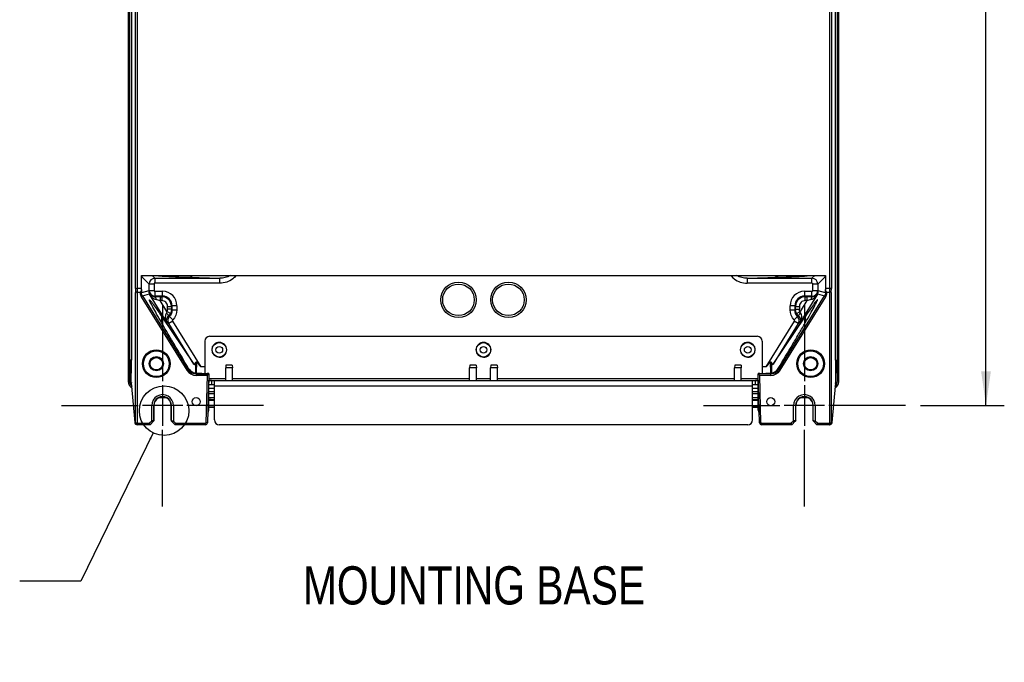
# Model space of a CAD drawing. Header units: inches. Extents: x 0 to 166, y 0 to 117.
# Tile 69 of 80: x 112 to 132, y 37 to 50. Entities that reach past the tile are written whole.
import ezdxf

# ---------------------------------------------------------------- set-up
doc = ezdxf.new("R2010")
doc.units = ezdxf.units.IN
doc.header["$LTSCALE"] = 9.105315
doc.header["$MEASUREMENT"] = 0
doc.linetypes.add('CENTER', pattern=[0.6, 0.375, -0.075, 0.075, -0.075])
doc.layers.get('0').update_dxf_attribs({"linetype": 'CONTINUOUS'})
doc.layers.add('DEFAULT_1', color=7, linetype='CENTER')
doc.styles.get("Standard").update_dxf_attribs({"font": 'txt', "width": 0.8})
doc.styles.add('TEXTSTYLE_5', font='txt', dxfattribs={"width": 0.8})
doc.dimstyles.new('DIMSTYLE_1', dxfattribs={"dimtxt": 0.78125, "dimasz": 0.7, "dimexe": 0.18, "dimexo": 0.0625, "dimgap": 0.09, "dimtad": 1, "dimdec": 0, "dimzin": 4, "dimdsep": 46, "dimtxsty": 'STANDARD', "dimblk": '_FILLED', "dimblk1": '_FILLED', "dimblk2": '_FILLED', "dimcen": 0.09, "dimadec": 0, "dimazin": 0, "dimtfac": 1, "dimtdec": 0, "dimtofl": 0, "dimtmove": 0, "dimatfit": 3, "dimldrblk": '_FILLED', "dimfxl": 1, "dimtolj": 1, "dimtzin": 4, "dimarcsym": 0})
doc.dimstyles.get("Standard").update_dxf_attribs({"dimtxt": 0.78125, "dimasz": 0.14, "dimexe": 0.18, "dimexo": 0.0625, "dimgap": 0.09, "dimtad": 1, "dimdec": 3, "dimzin": 4, "dimdsep": 46, "dimtxsty": 'STANDARD', "dimblk": '_FILLED', "dimblk1": '_FILLED', "dimblk2": '_FILLED', "dimcen": 0.09, "dimadec": 0, "dimazin": 0, "dimtp": 0.001, "dimtm": 0.001, "dimtfac": 1, "dimtdec": 3, "dimtofl": 0, "dimtmove": 0, "dimatfit": 3, "dimldrblk": '_FILLED', "dimfxl": 1, "dimtolj": 1, "dimtzin": 4, "dimarcsym": 0})

# ---------------------------------------------------------------- blocks, each defined once
blk = doc.blocks.new('_FILLED')
at = {"color": 0, "linetype": 'BYBLOCK'}
blk.add_solid([(0, 0), (-1, 0.143), (-1, -0.143)], dxfattribs=at)
blk = doc.blocks.new('*D8')
at = {"color": 7, "linetype": 'CONTINUOUS'}
for p, q in [((130.119, 71.203), (131.834, 71.203)), ((131.459, 71.203), (131.459, 56.658)), ((131.459, 42.113), (131.459, 56.658)), ((130.12, 42.113), (131.834, 42.113))]:
    blk.add_line(p, q, dxfattribs=at)
at = {"color": 7, "linetype": 'CONTINUOUS', "xscale": 0.7, "yscale": 0.7, "zscale": 0.7}
for p, rotation in [((131.459, 71.203), 90), ((131.459, 42.113), 270)]:
    blk.add_blockref('_FILLED', p, dxfattribs=dict(at, rotation=rotation))
at = {"color": 7, "linetype": 'CONTINUOUS', "insert": (130.483, 56.658), "char_height": 0.7812, "width": 1.875, "attachment_point": 2, "rotation": 90, "line_spacing_factor": 0.9}
blk.add_mtext('739', dxfattribs=at)

msp = doc.modelspace()

# ---------------------------------------------------------------- linework, layer by layer
at = {"color": 7, "linetype": 'CONTINUOUS'}
for p, q in [((114.035, 44.507), (114.035, 69.915)), ((114.065, 69.908), (114.065, 44.514)), ((128.262, 44.514), (128.262, 69.908)), ((128.291, 69.915), (128.291, 44.507)), ((113.892, 43.04), (113.892, 69.729)), ((113.916, 43.04), (113.916, 69.729)), ((113.952, 69.729), (113.952, 43.04)), ((128.375, 43.04), (128.375, 69.729)), ((128.41, 69.729), (128.41, 43.04)), ((128.434, 69.729), (128.434, 43.04)), ((113.88, 52.399), (113.88, 42.638)), ((128.446, 42.638), (128.446, 52.399)), ((114.156, 44.775), (128.17, 44.775)), ((114.156, 44.514), (114.156, 44.775)), ((114.164, 44.755), (114.164, 44.754)), ((114.165, 44.75), (114.314, 44.602)), ((114.413, 44.602), (114.314, 44.602)), ((114.314, 44.472), (114.314, 44.602)), ((114.432, 44.72), (114.377, 44.775)), ((114.413, 44.602), (114.413, 44.472)), ((114.432, 44.72), (115.763, 44.72)), ((114.432, 44.72), (114.432, 44.621)), ((115.763, 44.621), (114.432, 44.621)), ((115.126, 44.74), (115.763, 44.72)), ((115.763, 44.621), (115.763, 44.72)), ((126.563, 44.72), (127.2, 44.74)), ((126.563, 44.72), (127.894, 44.72)), ((126.563, 44.72), (126.563, 44.621)), ((127.894, 44.621), (126.563, 44.621)), ((127.949, 44.775), (127.894, 44.72)), ((127.894, 44.621), (127.894, 44.72)), ((128.012, 44.602), (127.914, 44.602)), ((127.914, 44.472), (127.914, 44.602)), ((128.012, 44.602), (128.161, 44.75)), ((128.012, 44.602), (128.012, 44.472)), ((128.17, 44.775), (128.17, 44.514)), ((114.035, 44.507), (114.036, 44.429)), ((114.036, 41.758), (114.036, 44.429)), ((114.065, 44.514), (114.156, 44.514)), ((114.065, 44.514), (114.066, 44.436)), ((114.066, 44.436), (114.127, 44.436)), ((114.066, 44.436), (114.066, 41.758)), ((114.127, 44.42), (114.127, 44.436)), ((114.127, 44.42), (114.156, 44.42)), ((114.156, 44.493), (114.156, 44.514)), ((114.156, 44.493), (114.156, 44.42)), ((114.304, 44.462), (114.156, 44.42)), ((114.174, 44.358), (114.322, 44.4)), ((114.314, 44.472), (114.304, 44.462)), ((114.314, 44.472), (114.413, 44.472)), ((114.322, 44.4), (114.317, 44.391)), ((114.683, 43.804), (114.317, 44.391)), ((114.432, 44.453), (114.586, 44.453)), ((114.432, 44.453), (114.432, 44.354)), ((114.586, 44.354), (114.586, 44.453)), ((128.009, 44.391), (127.643, 43.804)), ((127.74, 44.453), (127.894, 44.453)), ((127.74, 44.453), (127.74, 44.354)), ((127.894, 44.354), (127.894, 44.453)), ((127.914, 44.472), (128.012, 44.472)), ((128.004, 44.4), (128.152, 44.358)), ((128.009, 44.391), (128.004, 44.4)), ((128.022, 44.462), (128.012, 44.472)), ((128.17, 44.42), (128.022, 44.462)), ((128.17, 44.514), (128.262, 44.514)), ((128.17, 44.514), (128.17, 44.493)), ((128.17, 44.42), (128.17, 44.493)), ((128.17, 44.42), (128.2, 44.42)), ((128.2, 44.436), (128.261, 44.436)), ((128.2, 44.436), (128.2, 44.42)), ((128.261, 44.436), (128.262, 44.514)), ((128.261, 41.758), (128.261, 44.436)), ((128.29, 44.429), (128.291, 44.507)), ((128.29, 44.429), (128.29, 41.758)), ((114.174, 44.358), (114.149, 44.342)), ((114.149, 44.342), (115.086, 42.836)), ((114.174, 44.358), (115.111, 42.852)), ((114.42, 44.34), (114.422, 44.344)), ((114.422, 44.344), (114.432, 44.354)), ((114.586, 44.354), (114.432, 44.354)), ((114.537, 44.341), (114.572, 44.341)), ((114.537, 44.341), (114.537, 44.262)), ((114.572, 44.262), (114.537, 44.262)), ((114.678, 44.036), (114.537, 44.262)), ((114.586, 44.354), (114.572, 44.341)), ((114.572, 44.341), (114.572, 44.262)), ((127.216, 42.852), (128.152, 44.358)), ((127.241, 42.836), (128.178, 44.342)), ((127.79, 44.262), (127.649, 44.036)), ((127.894, 44.354), (127.74, 44.354)), ((127.754, 44.341), (127.74, 44.354)), ((127.754, 44.341), (127.79, 44.341)), ((127.754, 44.262), (127.754, 44.341)), ((127.79, 44.262), (127.754, 44.262)), ((127.79, 44.341), (127.79, 44.262)), ((127.894, 44.354), (127.904, 44.344)), ((127.904, 44.344), (127.907, 44.34)), ((128.152, 44.358), (128.178, 44.342)), ((114.748, 44), (114.678, 44.036)), ((114.69, 44.144), (114.769, 44.144)), ((114.69, 44.089), (114.69, 44.144)), ((114.769, 44.089), (114.69, 44.089)), ((114.769, 44.144), (114.783, 44.158)), ((114.769, 44.144), (114.769, 44.089)), ((114.783, 44.072), (114.769, 44.089)), ((114.881, 44.158), (114.783, 44.158)), ((114.783, 44.072), (114.783, 44.158)), ((114.783, 44.072), (114.881, 44.072)), ((114.881, 44.158), (114.881, 44.072)), ((127.544, 44.158), (127.445, 44.158)), ((127.445, 44.072), (127.445, 44.158)), ((127.445, 44.072), (127.544, 44.072)), ((127.544, 44.158), (127.557, 44.144)), ((127.544, 44.158), (127.544, 44.072)), ((127.557, 44.089), (127.544, 44.072)), ((127.557, 44.144), (127.636, 44.144)), ((127.557, 44.089), (127.557, 44.144)), ((127.557, 44.089), (127.636, 44.089)), ((127.578, 44), (127.649, 44.036)), ((127.636, 44.144), (127.636, 44.089)), ((114.567, 43.942), (114.564, 43.817)), ((114.567, 43.942), (115.23, 42.959)), ((114.683, 43.804), (114.713, 43.791)), ((114.709, 43.948), (114.728, 43.935)), ((114.796, 43.843), (114.713, 43.791)), ((115.23, 42.959), (114.713, 43.791)), ((114.728, 43.935), (114.799, 43.867)), ((115.381, 42.904), (114.796, 43.843)), ((127.53, 43.843), (126.946, 42.904)), ((127.096, 42.959), (127.76, 43.942)), ((127.614, 43.791), (127.096, 42.959)), ((127.528, 43.867), (127.599, 43.935)), ((127.614, 43.791), (127.53, 43.843)), ((127.599, 43.935), (127.617, 43.948)), ((127.614, 43.791), (127.643, 43.804)), ((127.763, 43.817), (127.76, 43.942)), ((115.455, 43.432), (115.455, 42.771)), ((126.773, 43.53), (115.553, 43.53)), ((126.872, 43.432), (126.872, 42.771)), ((113.952, 43.04), (113.89, 43.04)), ((113.952, 43.027), (113.952, 43.04)), ((115.264, 42.993), (115.261, 42.775)), ((115.283, 43.016), (115.279, 42.775)), ((127.048, 42.775), (127.043, 43.016)), ((127.062, 42.993), (127.066, 42.775)), ((128.375, 43.04), (128.437, 43.04)), ((128.375, 43.04), (128.375, 43.027)), ((128.375, 43.027), (128.375, 43.014)), ((113.907, 42.934), (113.924, 42.939)), ((113.947, 42.79), (113.907, 42.934)), ((113.908, 42.92), (113.908, 42.638)), ((113.924, 42.939), (113.931, 42.894)), ((113.946, 42.79), (113.947, 42.79)), ((113.949, 42.774), (113.946, 42.774)), ((113.946, 42.585), (113.946, 42.774)), ((113.947, 42.79), (113.947, 42.93)), ((113.951, 42.93), (113.952, 42.953)), ((113.952, 42.953), (113.952, 42.965)), ((115.086, 42.836), (115.111, 42.852)), ((115.122, 42.872), (115.111, 42.852)), ((115.278, 42.759), (115.286, 42.775)), ((115.455, 42.904), (115.381, 42.904)), ((115.886, 42.936), (115.881, 42.888)), ((116.022, 42.888), (115.881, 42.888)), ((115.881, 42.625), (115.881, 42.888)), ((116.016, 42.936), (115.886, 42.936)), ((116.016, 42.936), (116.022, 42.888)), ((116.022, 42.625), (116.022, 42.888)), ((120.882, 42.936), (120.876, 42.888)), ((121.017, 42.888), (120.876, 42.888)), ((120.876, 42.625), (120.876, 42.888)), ((121.012, 42.936), (120.882, 42.936)), ((121.012, 42.936), (121.017, 42.888)), ((121.017, 42.625), (121.017, 42.888)), ((121.315, 42.936), (121.309, 42.888)), ((121.45, 42.888), (121.309, 42.888)), ((121.309, 42.625), (121.309, 42.888)), ((121.445, 42.936), (121.315, 42.936)), ((121.445, 42.936), (121.45, 42.888)), ((121.45, 42.625), (121.45, 42.888)), ((126.31, 42.936), (126.304, 42.888)), ((126.445, 42.888), (126.304, 42.888)), ((126.304, 42.625), (126.304, 42.888)), ((126.44, 42.936), (126.31, 42.936)), ((126.44, 42.936), (126.445, 42.888)), ((126.445, 42.625), (126.445, 42.888)), ((126.828, 42.77), (126.852, 42.77)), ((126.946, 42.904), (126.872, 42.904)), ((127.04, 42.775), (127.049, 42.759)), ((127.216, 42.852), (127.204, 42.872)), ((127.216, 42.852), (127.241, 42.836)), ((128.375, 42.953), (128.375, 42.939)), ((128.375, 42.939), (128.375, 42.93)), ((128.38, 42.774), (128.377, 42.774)), ((128.379, 42.929), (128.379, 42.79)), ((128.42, 42.934), (128.38, 42.79)), ((128.38, 42.79), (128.38, 42.79)), ((128.38, 42.585), (128.38, 42.774)), ((128.403, 42.939), (128.42, 42.934)), ((128.418, 42.638), (128.418, 42.92)), ((113.88, 42.638), (113.908, 42.638)), ((113.946, 42.585), (113.95, 42.585)), ((113.951, 42.577), (113.951, 42.583)), ((114.023, 41.764), (113.951, 42.577)), ((113.951, 42.577), (113.951, 42.574)), ((115.278, 42.759), (115.533, 42.759)), ((115.278, 42.759), (115.278, 42.73)), ((115.503, 42.73), (115.278, 42.73)), ((115.503, 42.73), (115.477, 41.758)), ((115.503, 42.73), (115.533, 42.759)), ((115.533, 42.759), (115.507, 41.757)), ((115.531, 42.664), (115.881, 42.664)), ((115.533, 42.759), (115.533, 42.768)), ((115.533, 42.625), (126.793, 42.625)), ((115.533, 42.014), (115.533, 42.582)), ((115.592, 42.625), (115.592, 42.546)), ((115.651, 41.817), (115.651, 42.625)), ((116.022, 42.664), (120.876, 42.664)), ((121.017, 42.664), (121.309, 42.664)), ((121.45, 42.664), (126.304, 42.664)), ((126.445, 42.664), (126.796, 42.664)), ((126.675, 41.817), (126.675, 42.625)), ((126.734, 42.546), (126.734, 42.625)), ((126.737, 42.625), (126.734, 42.625)), ((126.768, 42.623), (126.762, 42.624)), ((126.793, 42.768), (126.793, 42.759)), ((127.049, 42.759), (126.793, 42.759)), ((126.819, 41.757), (126.793, 42.759)), ((126.823, 42.73), (126.793, 42.759)), ((126.793, 42.014), (126.793, 42.582)), ((127.049, 42.73), (126.823, 42.73)), ((126.849, 41.758), (126.823, 42.73)), ((127.049, 42.73), (127.049, 42.759)), ((128.375, 42.577), (128.303, 41.764)), ((128.375, 42.574), (128.375, 42.577)), ((128.377, 42.585), (128.38, 42.585)), ((128.418, 42.638), (128.446, 42.638)), ((114.588, 42.527), (114.588, 41.699)), ((115.533, 42.506), (115.526, 42.506)), ((115.533, 42.546), (115.651, 42.546)), ((115.533, 42.469), (115.651, 42.469)), ((115.533, 42.398), (115.651, 42.398)), ((115.568, 42.546), (115.592, 42.546)), ((126.675, 42.506), (115.651, 42.506)), ((126.675, 42.546), (126.793, 42.546)), ((126.675, 42.469), (126.793, 42.469)), ((126.675, 42.398), (126.793, 42.398)), ((126.8, 42.506), (126.793, 42.506)), ((127.738, 42.527), (127.738, 41.699)), ((114.525, 42.278), (114.652, 42.278)), ((115.533, 42.357), (115.651, 42.357)), ((115.533, 42.278), (115.651, 42.278)), ((115.651, 42.22), (115.635, 42.22)), ((115.638, 42.239), (115.651, 42.239)), ((126.675, 42.357), (126.793, 42.357)), ((126.675, 42.278), (126.793, 42.278)), ((126.675, 42.239), (126.689, 42.239)), ((126.692, 42.22), (126.675, 42.22)), ((126.793, 42.234), (126.775, 42.234)), ((127.675, 42.278), (127.801, 42.278)), ((114.367, 42.113), (114.174, 42.113)), ((114.411, 42.113), (114.367, 42.113)), ((114.367, 41.795), (114.367, 42.113)), ((114.406, 42.113), (114.406, 41.805)), ((114.766, 42.113), (114.411, 42.113)), ((114.411, 41.81), (114.411, 42.113)), ((114.81, 42.113), (114.766, 42.113)), ((114.766, 41.81), (114.766, 42.113)), ((114.771, 41.805), (114.771, 42.113)), ((115.002, 42.113), (114.81, 42.113)), ((114.81, 42.113), (114.81, 41.795)), ((115.634, 42.088), (115.651, 42.088)), ((127.516, 42.113), (127.324, 42.113)), ((127.561, 42.113), (127.516, 42.113)), ((127.516, 41.795), (127.516, 42.113)), ((127.556, 42.113), (127.556, 41.805)), ((127.915, 42.113), (127.561, 42.113)), ((127.561, 41.81), (127.561, 42.113)), ((127.96, 42.113), (127.915, 42.113)), ((127.915, 41.81), (127.915, 42.113)), ((127.92, 41.805), (127.92, 42.113)), ((128.152, 42.113), (127.96, 42.113)), ((127.96, 42.113), (127.96, 41.795)), ((114.023, 41.764), (114.023, 41.768)), ((114.023, 41.762), (114.023, 41.764)), ((114.367, 41.795), (114.32, 41.749)), ((114.402, 41.789), (114.332, 41.719)), ((114.367, 41.795), (114.388, 41.774)), ((114.844, 41.719), (114.774, 41.789)), ((114.81, 41.795), (114.789, 41.774)), ((114.856, 41.749), (114.81, 41.795)), ((127.516, 41.795), (127.47, 41.749)), ((127.552, 41.789), (127.482, 41.719)), ((127.516, 41.795), (127.537, 41.774)), ((127.994, 41.719), (127.924, 41.789)), ((127.96, 41.795), (127.939, 41.774)), ((128.006, 41.749), (127.96, 41.795)), ((128.303, 41.768), (128.303, 41.764)), ((114.025, 41.758), (114.066, 41.758)), ((114.332, 41.719), (114.064, 41.719)), ((114.076, 41.749), (114.32, 41.749)), ((114.076, 41.719), (114.076, 41.749)), ((114.32, 41.749), (114.332, 41.719)), ((114.856, 41.749), (114.844, 41.719)), ((115.468, 41.719), (114.844, 41.719)), ((114.856, 41.749), (115.468, 41.749)), ((115.468, 41.719), (115.468, 41.743)), ((115.507, 41.757), (115.477, 41.758)), ((126.577, 41.719), (115.75, 41.719)), ((126.819, 41.757), (126.849, 41.758)), ((126.859, 41.749), (127.47, 41.749)), ((126.859, 41.719), (126.859, 41.743)), ((127.482, 41.719), (126.859, 41.719)), ((127.482, 41.719), (127.47, 41.749)), ((128.006, 41.749), (127.994, 41.719)), ((128.262, 41.719), (127.994, 41.719)), ((128.006, 41.749), (128.251, 41.749)), ((128.251, 41.719), (128.251, 41.749)), ((128.261, 41.758), (128.302, 41.758))]:
    msp.add_line(p, q, dxfattribs=at)
for points in [[(114.066, 41.758), (114.066, 41.757), (114.066, 41.755), (114.067, 41.754), (114.068, 41.752), (114.069, 41.751), (114.071, 41.75), (114.072, 41.749), (114.074, 41.749), (114.076, 41.749)], [(115.477, 41.758), (115.477, 41.756), (115.477, 41.755), (115.476, 41.753), (115.475, 41.752), (115.474, 41.751), (115.473, 41.75), (115.471, 41.749), (115.47, 41.749), (115.468, 41.749)], [(126.859, 41.749), (126.857, 41.749), (126.855, 41.749), (126.854, 41.75), (126.853, 41.751), (126.851, 41.752), (126.85, 41.753), (126.85, 41.755), (126.849, 41.756), (126.849, 41.758)], [(128.251, 41.749), (128.252, 41.749), (128.254, 41.749), (128.256, 41.75), (128.257, 41.751), (128.258, 41.752), (128.259, 41.754), (128.26, 41.755), (128.26, 41.757), (128.261, 41.758)]]:
    msp.add_lwpolyline(points, dxfattribs=at)
for centre, radius in [((120.651, 44.278), 0.363), ((120.651, 44.278), 0.324), ((121.675, 44.278), 0.363), ((121.675, 44.278), 0.324), ((115.75, 43.254), 0.148), ((121.163, 43.254), 0.148), ((126.577, 43.254), 0.148), ((114.46, 42.969), 0.284), ((114.46, 42.969), 0.264), ((115.75, 43.254), 0.0689), ((121.163, 43.254), 0.0689), ((126.577, 43.254), 0.0689), ((127.866, 42.969), 0.284), ((127.866, 42.969), 0.264), ((114.46, 42.969), 0.147), ((114.46, 42.969), 0.127), ((127.866, 42.969), 0.147), ((127.866, 42.969), 0.127), ((114.619, 42.006), 0.507), ((115.277, 42.191), 0.0827), ((127.049, 42.191), 0.0827)]:
    msp.add_circle(centre, radius, dxfattribs=at)
for centre, radius, start, end in [((114.281, 44.753), 0.116, 169.1911, 179.7777), ((114.432, 44.602), 0.118, 90.0381, 179.9619), ((127.894, 44.602), 0.118, 0.0381, 89.9619), ((128.046, 44.753), 0.116, 0.2226, 10.8082), ((114.432, 44.472), 0.118, 180.0366, 264.4232), ((114.586, 44.158), 0.295, 0.0016, 89.9983), ((127.74, 44.158), 0.295, 90.0013, 179.9981), ((127.894, 44.472), 0.118, 292.5239, 359.9563), ((114.532, 35.516), 8.825, 89.968, 90.7271), ((114.432, 44.471), 0.117, 264.3518, 269.9556), ((113.101, 38.582), 5.859, 75.8193, 76.6558), ((114.572, 44.144), 0.197, 0.0141, 89.9859), ((114.572, 44.144), 0.118, 359.9861, 90.014), ((114.586, 44.158), 0.197, 359.9641, 90.0359), ((127.74, 44.158), 0.197, 89.9641, 180.0359), ((127.754, 44.144), 0.197, 90.0141, 179.9859), ((127.754, 44.144), 0.118, 89.9864, 180.0141), ((127.795, 35.512), 8.829, 89.273, 90.0319), ((129.22, 38.601), 5.839, 103.3427, 104.1821), ((127.814, 44.483), 0.209, 300.9238, 306.0312), ((114.572, 44.089), 0.118, 333.0927, 359.9965), ((114.574, 44.089), 0.195, 313.8067, 333.0113), ((114.585, 44.072), 0.198, 345.4255, 359.9826), ((127.742, 44.072), 0.198, 180.0173, 194.5681), ((127.753, 44.089), 0.195, 206.9853, 226.2062), ((114.812, 43.854), 0.117, 136.163, 144.6431), ((114.586, 44.071), 0.196, 316.104, 320.9956), ((127.513, 43.854), 0.118, 328.1566, 43.9193), ((115.553, 43.432), 0.0984, 90, 180), ((115.75, 43.254), 0.152, 180, 178.4337), ((121.163, 43.254), 0.152, 180, 178.4337), ((126.577, 43.254), 0.152, 180, 178.4337), ((126.773, 43.432), 0.0984, 0, 90), ((114.285, 43.04), 0.395, 180.0535, 195.5637), ((114.287, 43.04), 0.395, 180.0317, 195.5659), ((114.571, 43.04), 0.655, 180.0612, 182.1063), ((114.61, 43.042), 0.694, 182.1474, 186.8078), ((91.16, 43.035), 22.792, 359.8249, 359.9805), ((151.151, 43.029), 22.776, 179.9762, 180.2519), ((148.396, 43.029), 20.022, 180.0432, 180.2177), ((127.717, 43.042), 0.693, 353.1876, 357.8544), ((127.757, 43.04), 0.653, 357.8968, 359.9463), ((128.039, 43.04), 0.396, 344.4398, 359.9601), ((128.041, 43.04), 0.395, 344.4359, 359.9462), ((114.613, 43.042), 0.697, 186.7585, 188.5339), ((113.887, 42.774), 0.0593, 0.0358, 15.5613), ((113.89, 42.774), 0.0593, 0.0347, 15.5491), ((115.278, 42.956), 0.226, 211.8938, 269.9966), ((115.278, 42.956), 0.197, 211.8798, 270.011), ((115.467, 41.331), 1.439, 88.4463, 88.7235), ((125.682, 94.193), 51.436, 271.3028, 271.5123), ((127.049, 42.956), 0.197, 269.9891, 328.1202), ((127.049, 42.956), 0.226, 269.9969, 328.1131), ((128.437, 42.774), 0.0594, 164.4517, 179.9643), ((128.439, 42.774), 0.0593, 164.4389, 179.9645), ((127.714, 43.042), 0.697, 351.4629, 353.2379), ((114.117, 42.639), 0.237, 180.0796, 197.9585), ((114.115, 42.638), 0.207, 180.0408, 204.0354), ((113.986, 42.585), 0.0392, 180.0499, 190.0294), ((113.989, 42.585), 0.0389, 180.0584, 190.1736), ((126.752, 42.522), 0.103, 84.431, 86.3231), ((128.211, 42.639), 0.208, 319.6964, 353.8051), ((128.341, 42.585), 0.0392, 349.8501, 359.9361), ((128.212, 42.638), 0.234, 323.8881, 359.9728), ((128.212, 42.638), 0.206, 353.8279, 359.9864), ((114.115, 42.638), 0.234, 198.0108, 216.074), ((114.116, 42.639), 0.208, 204.0445, 220.3028), ((114.118, 42.64), 0.237, 216.1156, 228.8035), ((128.209, 42.64), 0.237, 311.1959, 323.8522), ((114.588, 42.113), 0.222, 0, 180.021), ((114.588, 42.113), 0.182, 0, 180.0092), ((114.588, 42.113), 0.177, 359.9663, 180.034), ((115.607, 50.331), 8.111, 269.4777, 269.8751), ((115.609, 52.364), 10.125, 269.592, 269.8729), ((115.612, 53.346), 11.107, 269.8674, 270.1326), ((115.612, 47.154), 4.92, 269.6949, 270.0022), ((115.612, 51.656), 9.435, 269.8625, 270.1381), ((115.612, 47.274), 5.041, 270.0003, 270.152), ((115.614, 46.667), 4.433, 270.1431, 270.4796), ((126.71, 46.355), 4.121, 269.515, 269.6957), ((126.714, 47.154), 4.92, 269.6949, 270.0022), ((126.714, 53.346), 11.107, 269.8674, 270.1326), ((126.714, 51.656), 9.435, 269.8625, 270.1381), ((126.714, 47.274), 5.041, 270.0003, 270.152), ((126.722, 45.749), 3.516, 270.0935, 270.8689), ((126.717, 50.794), 8.573, 270.1325, 270.4129), ((126.718, 52.364), 10.125, 270.1271, 270.408), ((126.728, 49.215), 6.995, 270.4173, 270.5337), ((127.738, 42.113), 0.222, 0, 180.021), ((127.738, 42.113), 0.182, 0, 180.0092), ((127.738, 42.113), 0.177, 359.9663, 180.034), ((115.435, 42.014), 0.0984, 321.6629, 360), ((115.603, 49.709), 7.621, 269.4719, 269.7393), ((115.603, 48.938), 6.862, 269.4211, 269.7353), ((115.611, 51.218), 9.13, 269.7336, 269.8683), ((115.611, 50.535), 8.458, 269.7271, 269.8629), ((115.612, 51.529), 9.441, 269.8674, 270.1326), ((115.612, 50.846), 8.769, 269.8619, 270.1375), ((115.613, 50.57), 8.493, 270.1367, 270.2607), ((126.713, 51.218), 9.13, 269.7336, 269.8683), ((126.713, 50.535), 8.458, 269.7271, 269.8629), ((126.714, 51.529), 9.441, 269.8674, 270.1326), ((126.714, 50.846), 8.769, 269.8619, 270.1375), ((126.715, 50.54), 8.463, 270.1366, 270.2715), ((126.717, 50.695), 8.606, 270.1271, 270.408), ((126.72, 49.599), 7.523, 270.2705, 270.4141), ((126.728, 48.428), 6.351, 270.4136, 270.5766), ((126.728, 49.109), 7.021, 270.4122, 270.5333), ((126.892, 42.014), 0.0984, 180, 218.3371), ((114.184, 41.782), 0.161, 185.0472, 185.7259), ((114.464, 41.433), 0.375, 104.0865, 105.1214), ((114.699, 41.382), 0.428, 74.9357, 75.8972), ((115.75, 41.817), 0.0984, 180, 270), ((126.577, 41.817), 0.0984, 270, 360), ((127.614, 41.433), 0.375, 104.0865, 105.1214), ((127.848, 41.382), 0.428, 74.9357, 75.8972), ((114.075, 41.758), 0.0389, 180.0621, 190.167), ((114.077, 41.759), 0.0403, 190.1319, 199.8897), ((114.064, 41.758), 0.0389, 229.7051, 269.9415), ((115.468, 41.758), 0.0394, 270, 358.5), ((126.859, 41.758), 0.0394, 181.5, 270), ((128.262, 41.758), 0.0388, 270.0555, 309.4028), ((128.25, 41.759), 0.0403, 340.0964, 349.8594), ((128.251, 41.758), 0.0389, 349.8241, 359.9432), ((128.261, 41.759), 0.0403, 340.1014, 349.8617), ((128.263, 41.758), 0.0389, 349.8265, 359.9416)]:
    msp.add_arc(centre, radius, start, end, dxfattribs=at)
for centre, major_axis, ratio, start_param, end_param in [((115.234, 43.139), (-0.008, 0.189), 0.201307, -3.458575, -2.464985), ((127.092, 43.139), (0.008, 0.189), 0.201307, -3.8182, -2.82461), ((117.758, 42.839), (3.477, 0), 0.026186, -2.361469, -2.278032)]:
    msp.add_ellipse(centre, major_axis=major_axis, ratio=ratio, start_param=start_param, end_param=end_param, dxfattribs=at)
for points in [[(114.162, 44.775), (114.163, 44.768), (114.163, 44.762), (114.164, 44.755)], [(114.165, 44.75), (114.165, 44.758), (114.166, 44.767), (114.169, 44.774)], [(115.126, 44.74), (115.154, 44.741), (115.183, 44.755), (115.203, 44.775)], [(115.971, 44.775), (115.911, 44.736), (115.835, 44.719), (115.763, 44.72)], [(126.563, 44.72), (126.492, 44.719), (126.415, 44.736), (126.355, 44.775)], [(127.2, 44.74), (127.172, 44.741), (127.143, 44.755), (127.123, 44.775)], [(128.161, 44.75), (128.161, 44.758), (128.161, 44.767), (128.157, 44.774)], [(114.127, 44.42), (114.127, 44.393), (114.135, 44.365), (114.149, 44.342)], [(114.174, 44.358), (114.162, 44.376), (114.156, 44.398), (114.156, 44.42)], [(114.304, 44.462), (114.304, 44.441), (114.31, 44.418), (114.322, 44.4)], [(114.317, 44.391), (114.34, 44.357), (114.369, 44.324), (114.405, 44.303)], [(114.322, 44.4), (114.342, 44.368), (114.384, 44.344), (114.422, 44.344)], [(128.004, 44.4), (127.984, 44.368), (127.942, 44.344), (127.904, 44.344)], [(127.937, 44.313), (127.966, 44.334), (127.99, 44.362), (128.009, 44.391)], [(128.004, 44.4), (128.016, 44.418), (128.022, 44.441), (128.022, 44.462)], [(128.17, 44.42), (128.17, 44.398), (128.164, 44.376), (128.152, 44.358)], [(128.178, 44.342), (128.192, 44.365), (128.2, 44.393), (128.2, 44.42)], [(114.405, 44.303), (114.42, 44.294), (114.437, 44.287), (114.454, 44.282)], [(127.873, 44.282), (127.89, 44.287), (127.906, 44.294), (127.921, 44.303)], [(127.894, 44.354), (127.909, 44.354), (127.925, 44.357), (127.939, 44.363)], [(114.678, 44.036), (114.676, 44.028), (114.673, 44.018), (114.666, 44.014)], [(114.776, 44.022), (114.769, 43.995), (114.756, 43.969), (114.739, 43.948)], [(114.769, 44.089), (114.769, 44.059), (114.762, 44.027), (114.748, 44)], [(114.881, 44.072), (114.881, 43.998), (114.85, 43.92), (114.799, 43.867)], [(127.528, 43.867), (127.477, 43.92), (127.445, 43.998), (127.445, 44.072)], [(127.599, 43.935), (127.576, 43.959), (127.558, 43.99), (127.55, 44.022)], [(127.578, 44), (127.565, 44.027), (127.557, 44.059), (127.557, 44.089)], [(127.649, 44.036), (127.64, 44.052), (127.636, 44.071), (127.636, 44.089)], [(127.66, 44.012), (127.654, 44.018), (127.65, 44.027), (127.651, 44.035)], [(115.264, 42.993), (115.265, 42.998), (115.268, 43.013), (115.27, 43.009)], [(127.062, 42.993), (127.061, 42.998), (127.059, 43.013), (127.056, 43.009)], [(126.758, 42.624), (126.751, 42.625), (126.744, 42.625), (126.737, 42.625)], [(115.533, 42.531), (115.533, 42.537), (115.539, 42.542), (115.544, 42.543)], [(115.544, 42.543), (115.552, 42.546), (115.56, 42.545), (115.568, 42.546)], [(126.734, 42.546), (126.748, 42.546), (126.763, 42.547), (126.777, 42.544)], [(126.777, 42.544), (126.784, 42.543), (126.793, 42.538), (126.793, 42.531)], [(114.406, 41.805), (114.406, 41.797), (114.403, 41.789), (114.397, 41.784)], [(114.411, 41.81), (114.411, 41.803), (114.408, 41.794), (114.402, 41.789)], [(114.774, 41.789), (114.769, 41.794), (114.766, 41.803), (114.766, 41.81)], [(114.771, 41.805), (114.771, 41.797), (114.774, 41.789), (114.779, 41.784)], [(127.556, 41.805), (127.556, 41.797), (127.552, 41.789), (127.547, 41.784)], [(127.561, 41.81), (127.561, 41.803), (127.557, 41.794), (127.552, 41.789)], [(127.924, 41.789), (127.918, 41.794), (127.915, 41.803), (127.915, 41.81)], [(127.92, 41.805), (127.92, 41.797), (127.924, 41.789), (127.929, 41.784)], [(114.025, 41.758), (114.025, 41.747), (114.03, 41.736), (114.038, 41.728)], [(114.042, 41.726), (114.036, 41.73), (114.031, 41.736), (114.028, 41.743)], [(114.076, 41.719), (114.061, 41.719), (114.044, 41.731), (114.039, 41.745)], [(114.058, 41.72), (114.052, 41.72), (114.046, 41.723), (114.042, 41.726)], [(128.251, 41.719), (128.266, 41.719), (128.283, 41.731), (128.288, 41.745)], [(128.287, 41.728), (128.293, 41.732), (128.297, 41.738), (128.299, 41.745)]]:
    msp.add_open_spline(points, degree=3, dxfattribs=at)
for points, knots in [([(114.164, 44.754), (114.164, 44.753), (114.164, 44.752), (114.165, 44.751), (114.165, 44.751)], [0, 0, 0, 0, 0.772188, 1, 1, 1, 1]), ([(114.432, 44.621), (114.428, 44.621), (114.417, 44.62), (114.415, 44.608), (114.418, 44.605)], [0, 0, 0, 0, 0.535954, 1, 1, 1, 1]), ([(114.474, 44.775), (114.51, 44.771), (114.727, 44.754), (114.945, 44.746), (115.126, 44.74)], [0, 0, 0, 0, 0.165441, 1, 1, 1, 1]), ([(116.089, 44.775), (116.072, 44.749), (115.985, 44.659), (115.855, 44.621), (115.763, 44.621)], [0, 0, 0, 0, 0.2529, 1, 1, 1, 1]), ([(126.237, 44.775), (126.255, 44.749), (126.341, 44.659), (126.471, 44.621), (126.563, 44.621)], [0, 0, 0, 0, 0.25285, 1, 1, 1, 1]), ([(127.2, 44.74), (127.272, 44.743), (127.49, 44.751), (127.707, 44.76), (127.852, 44.775)], [0, 0, 0, 0, 0.331616, 1, 1, 1, 1]), ([(127.914, 44.602), (127.914, 44.606), (127.913, 44.616), (127.901, 44.619), (127.898, 44.616)], [0, 0, 0, 0, 0.535967, 1, 1, 1, 1]), ([(128.161, 44.75), (128.161, 44.751), (128.162, 44.752), (128.162, 44.754), (128.162, 44.755)], [0, 0, 0, 0, 0.209522, 1, 1, 1, 1]), ([(128.162, 44.754), (128.162, 44.755), (128.163, 44.762), (128.164, 44.769), (128.164, 44.775)], [0, 0, 0, 0, 0.160927, 1, 1, 1, 1]), ([(114.035, 44.507), (114.035, 44.508), (114.042, 44.515), (114.052, 44.514), (114.059, 44.513)], [0, 0, 0, 0, 0.115697, 1, 1, 1, 1]), ([(114.066, 44.436), (114.062, 44.436), (114.057, 44.435), (114.048, 44.434), (114.044, 44.434), (114.039, 44.431), (114.043, 44.43), (114.044, 44.43)], [0, 0, 0, 0, 0.345333, 0.599488, 0.789005, 0.868872, 1, 1, 1, 1]), ([(114.127, 44.436), (114.133, 44.436), (114.153, 44.451), (114.156, 44.476), (114.156, 44.493)], [0, 0, 0, 0, 0.265893, 1, 1, 1, 1]), ([(114.42, 44.34), (114.408, 44.34), (114.369, 44.344), (114.333, 44.369), (114.317, 44.391)], [0, 0, 0, 0, 0.299742, 1, 1, 1, 1]), ([(114.413, 44.472), (114.413, 44.468), (114.413, 44.457), (114.425, 44.455), (114.429, 44.458)], [0, 0, 0, 0, 0.535968, 1, 1, 1, 1]), ([(127.894, 44.453), (127.899, 44.453), (127.909, 44.454), (127.911, 44.466), (127.909, 44.469)], [0, 0, 0, 0, 0.535955, 1, 1, 1, 1]), ([(128.009, 44.391), (128.004, 44.384), (127.979, 44.355), (127.937, 44.339), (127.907, 44.34)], [0, 0, 0, 0, 0.222437, 1, 1, 1, 1]), ([(128.17, 44.493), (128.171, 44.476), (128.173, 44.451), (128.194, 44.436), (128.2, 44.436)], [0, 0, 0, 0, 0.743623, 1, 1, 1, 1]), ([(128.262, 44.514), (128.265, 44.514), (128.271, 44.514), (128.279, 44.513), (128.284, 44.513), (128.288, 44.51), (128.285, 44.509), (128.283, 44.509)], [0, 0, 0, 0, 0.345337, 0.59948, 0.788964, 0.868793, 1, 1, 1, 1]), ([(128.29, 44.429), (128.29, 44.43), (128.283, 44.436), (128.274, 44.435), (128.266, 44.434)], [0, 0, 0, 0, 0.115884, 1, 1, 1, 1]), ([(115.122, 42.872), (115.022, 43.039), (114.877, 43.282), (114.693, 43.594), (114.574, 43.798), (114.473, 43.975), (114.403, 44.101), (114.36, 44.182), (114.338, 44.225), (114.325, 44.255), (114.318, 44.27), (114.319, 44.276)], [0, 0, 0, 0, 0.360336, 0.523706, 0.671496, 0.799069, 0.900573, 0.939496, 0.969392, 0.98967, 1, 1, 1, 1]), ([(114.319, 44.276), (114.319, 44.283), (114.365, 44.236), (114.387, 44.197), (114.478, 44.074), (114.533, 43.992), (114.567, 43.942)], [0, 0, 0, 0, 0.04956, 0.242648, 0.567039, 1, 1, 1, 1]), ([(114.42, 44.34), (114.424, 44.34), (114.446, 44.329), (114.451, 44.302), (114.454, 44.282)], [0, 0, 0, 0, 0.171853, 1, 1, 1, 1]), ([(127.204, 42.872), (127.304, 43.039), (127.449, 43.282), (127.633, 43.594), (127.752, 43.798), (127.853, 43.975), (127.924, 44.101), (127.966, 44.182), (127.988, 44.225), (128.001, 44.255), (128.008, 44.27), (128.008, 44.276)], [0, 0, 0, 0, 0.360336, 0.523706, 0.671496, 0.799068, 0.900573, 0.939496, 0.969392, 0.98967, 1, 1, 1, 1]), ([(128.008, 44.276), (128.008, 44.283), (127.961, 44.236), (127.939, 44.197), (127.848, 44.074), (127.793, 43.992), (127.76, 43.942)], [0, 0, 0, 0, 0.04956, 0.242648, 0.567039, 1, 1, 1, 1]), ([(127.907, 44.34), (127.903, 44.34), (127.88, 44.329), (127.875, 44.302), (127.873, 44.282)], [0, 0, 0, 0, 0.171825, 1, 1, 1, 1]), ([(114.667, 44.012), (114.655, 43.996), (114.629, 43.926), (114.656, 43.849), (114.683, 43.804)], [0, 0, 0, 0, 0.268156, 1, 1, 1, 1]), ([(114.709, 43.948), (114.714, 43.955), (114.691, 43.981), (114.679, 43.999), (114.667, 44.012)], [0, 0, 0, 0, 0.321536, 1, 1, 1, 1]), ([(127.617, 43.948), (127.613, 43.955), (127.636, 43.982), (127.648, 43.999), (127.66, 44.012)], [0, 0, 0, 0, 0.32168, 1, 1, 1, 1]), ([(127.643, 43.804), (127.652, 43.819), (127.683, 43.881), (127.693, 43.97), (127.66, 44.012)], [0, 0, 0, 0, 0.247689, 1, 1, 1, 1]), ([(114.683, 43.804), (114.672, 43.822), (114.661, 43.876), (114.687, 43.927), (114.709, 43.948)], [0, 0, 0, 0, 0.418971, 1, 1, 1, 1]), ([(114.717, 43.922), (114.703, 43.903), (114.688, 43.857), (114.701, 43.811), (114.713, 43.791)], [0, 0, 0, 0, 0.50025, 1, 1, 1, 1]), ([(114.796, 43.843), (114.794, 43.846), (114.789, 43.854), (114.796, 43.861), (114.799, 43.862)], [0, 0, 0, 0, 0.528757, 1, 1, 1, 1]), ([(127.53, 43.843), (127.532, 43.847), (127.537, 43.854), (127.53, 43.862), (127.527, 43.862)], [0, 0, 0, 0, 0.529531, 1, 1, 1, 1]), ([(127.617, 43.948), (127.639, 43.927), (127.665, 43.876), (127.654, 43.822), (127.643, 43.804)], [0, 0, 0, 0, 0.58102, 1, 1, 1, 1]), ([(115.381, 42.904), (115.369, 42.907), (115.352, 42.929), (115.32, 42.965), (115.298, 42.996), (115.283, 43.016)], [0, 0, 0, 0, 0.248879, 0.499302, 1, 1, 1, 1]), ([(127.043, 43.016), (127.028, 42.996), (127.006, 42.965), (126.974, 42.929), (126.957, 42.907), (126.946, 42.904)], [0, 0, 0, 0, 0.500698, 0.751121, 1, 1, 1, 1]), ([(113.951, 42.93), (113.951, 42.933), (113.939, 42.936), (113.93, 42.938), (113.924, 42.939)], [0, 0, 0, 0, 0.313425, 1, 1, 1, 1]), ([(113.931, 42.894), (113.935, 42.867), (113.94, 42.832), (113.946, 42.798), (113.947, 42.79)], [0, 0, 0, 0, 0.776203, 1, 1, 1, 1]), ([(113.949, 42.774), (113.952, 42.774), (113.947, 42.788), (113.951, 42.8), (113.95, 42.821), (113.951, 42.849), (113.951, 42.885), (113.951, 42.915), (113.951, 42.93)], [0, 0, 0, 0, 0.054865, 0.166477, 0.294947, 0.430732, 0.712173, 1, 1, 1, 1]), ([(115.122, 42.872), (115.131, 42.857), (115.172, 42.805), (115.239, 42.776), (115.286, 42.775)], [0, 0, 0, 0, 0.27611, 1, 1, 1, 1]), ([(115.533, 42.768), (115.533, 42.77), (115.518, 42.767), (115.513, 42.769), (115.506, 42.769)], [0, 0, 0, 0, 0.26051, 1, 1, 1, 1]), ([(126.828, 42.77), (126.819, 42.769), (126.812, 42.766), (126.793, 42.771), (126.793, 42.768)], [0, 0, 0, 0, 0.736872, 1, 1, 1, 1]), ([(127.04, 42.775), (127.056, 42.775), (127.121, 42.785), (127.179, 42.83), (127.204, 42.872)], [0, 0, 0, 0, 0.241069, 1, 1, 1, 1]), ([(128.375, 42.93), (128.375, 42.933), (128.388, 42.936), (128.396, 42.938), (128.403, 42.939)], [0, 0, 0, 0, 0.313433, 1, 1, 1, 1]), ([(128.375, 42.93), (128.375, 42.915), (128.375, 42.885), (128.375, 42.849), (128.376, 42.82), (128.375, 42.8), (128.378, 42.787), (128.375, 42.776), (128.377, 42.774)], [0, 0, 0, 0, 0.288045, 0.569651, 0.705468, 0.833847, 0.94593, 1, 1, 1, 1]), ([(128.38, 42.79), (128.382, 42.801), (128.387, 42.851), (128.397, 42.901), (128.403, 42.939)], [0, 0, 0, 0, 0.229011, 1, 1, 1, 1]), ([(113.952, 42.565), (113.951, 42.567), (113.949, 42.571), (113.947, 42.576), (113.947, 42.578)], [0, 0, 0, 0, 0.50024, 1, 1, 1, 1]), ([(113.951, 42.583), (113.95, 42.583), (113.95, 42.584), (113.95, 42.585), (113.95, 42.585)], [0, 0, 0, 0, 0.718433, 1, 1, 1, 1]), ([(115.534, 42.593), (115.534, 42.591), (115.533, 42.587), (115.533, 42.583), (115.533, 42.582)], [0, 0, 0, 0, 0.485829, 1, 1, 1, 1]), ([(115.537, 42.606), (115.536, 42.604), (115.535, 42.599), (115.534, 42.595), (115.534, 42.593)], [0, 0, 0, 0, 0.47585, 1, 1, 1, 1]), ([(115.592, 42.625), (115.58, 42.625), (115.558, 42.628), (115.54, 42.613), (115.537, 42.606)], [0, 0, 0, 0, 0.616695, 1, 1, 1, 1]), ([(126.793, 42.582), (126.793, 42.591), (126.792, 42.61), (126.776, 42.621), (126.768, 42.623)], [0, 0, 0, 0, 0.553539, 1, 1, 1, 1]), ([(128.374, 42.565), (128.376, 42.567), (128.378, 42.571), (128.379, 42.576), (128.379, 42.578)], [0, 0, 0, 0, 0.500213, 1, 1, 1, 1]), ([(128.377, 42.585), (128.376, 42.585), (128.376, 42.581), (128.375, 42.579), (128.375, 42.577)], [0, 0, 0, 0, 0.262559, 1, 1, 1, 1]), ([(128.377, 42.585), (128.377, 42.583), (128.376, 42.58), (128.376, 42.577), (128.375, 42.575)], [0, 0, 0, 0, 0.498277, 1, 1, 1, 1]), ([(115.586, 42.233), (115.58, 42.233), (115.563, 42.234), (115.545, 42.234), (115.533, 42.234)], [0, 0, 0, 0, 0.306439, 1, 1, 1, 1]), ([(114.025, 41.758), (114.024, 41.758), (114.024, 41.762), (114.023, 41.764), (114.023, 41.766)], [0, 0, 0, 0, 0.264844, 1, 1, 1, 1]), ([(114.028, 41.743), (114.027, 41.745), (114.025, 41.751), (114.023, 41.758), (114.023, 41.762)], [0, 0, 0, 0, 0.368938, 1, 1, 1, 1]), ([(114.406, 41.805), (114.403, 41.803), (114.391, 41.803), (114.381, 41.799), (114.373, 41.797)], [0, 0, 0, 0, 0.298083, 1, 1, 1, 1]), ([(114.771, 41.805), (114.772, 41.804), (114.783, 41.803), (114.793, 41.799), (114.803, 41.797)], [0, 0, 0, 0, 0.083132, 1, 1, 1, 1]), ([(127.556, 41.805), (127.553, 41.803), (127.541, 41.803), (127.53, 41.799), (127.523, 41.797)], [0, 0, 0, 0, 0.298083, 1, 1, 1, 1]), ([(127.92, 41.805), (127.921, 41.804), (127.933, 41.803), (127.943, 41.799), (127.953, 41.797)], [0, 0, 0, 0, 0.083132, 1, 1, 1, 1]), ([(128.303, 41.764), (128.303, 41.762), (128.302, 41.746), (128.292, 41.73), (128.28, 41.723)], [0, 0, 0, 0, 0.148297, 1, 1, 1, 1]), ([(128.303, 41.768), (128.303, 41.765), (128.303, 41.763), (128.303, 41.758), (128.302, 41.758)], [0, 0, 0, 0, 0.737405, 1, 1, 1, 1]), ([(128.269, 41.72), (128.268, 41.719), (128.266, 41.719), (128.263, 41.719), (128.262, 41.719)], [0, 0, 0, 0, 0.500495, 1, 1, 1, 1]), ([(128.28, 41.723), (128.278, 41.722), (128.275, 41.721), (128.271, 41.72), (128.269, 41.72)], [0, 0, 0, 0, 0.501342, 1, 1, 1, 1])]:
    msp.add_open_spline(points, degree=3, knots=knots, dxfattribs=at)
at = {"layer": 'DEFAULT_1', "color": 7, "linetype": 'CENTER'}
for p, q in [((114.588, 44.182), (114.588, 42.613)), ((127.738, 44.182), (127.738, 42.613)), ((112.519, 42.113), (114.088, 42.113)), ((116.658, 42.113), (115.088, 42.113)), ((125.669, 42.113), (127.238, 42.113)), ((129.807, 42.113), (128.238, 42.113)), ((114.588, 40.043), (114.588, 41.613)), ((127.738, 40.043), (127.738, 41.613))]:
    msp.add_line(p, q, dxfattribs=at)

# ---------------------------------------------------------------- texts
at = {"color": 7, "linetype": 'CONTINUOUS', "insert": (117.463, 38.818), "char_height": 0.78125, "width": 7.57812, "attachment_point": 1, "line_spacing_factor": 0.9, "style": 'TEXTSTYLE_5'}
msp.add_mtext('MOUNTING BASE', dxfattribs=at)

# ---------------------------------------------------------------- dimensions: what is measured, and where the dimension line sits
at = {"color": 7, "linetype": 'CONTINUOUS'}
dim = msp.add_linear_dim(base=(131.459, 42.113), p1=(130.119, 71.203), p2=(130.12, 42.113), angle=270, dimstyle='DIMSTYLE_1', dxfattribs=at)
dim.commit()
dim.dimension.update_dxf_attribs({"geometry": '*D8', "text_midpoint": (131.294, 55.82), "dimtype": 160})

# ---------------------------------------------------------------- leaders
msp.add_leader([(114.396, 41.551), (112.91, 38.511), (111.66, 38.511)], dimstyle='STANDARD', override={"dimtad": 0}, dxfattribs=at)

doc.saveas('drawing.dxf')
